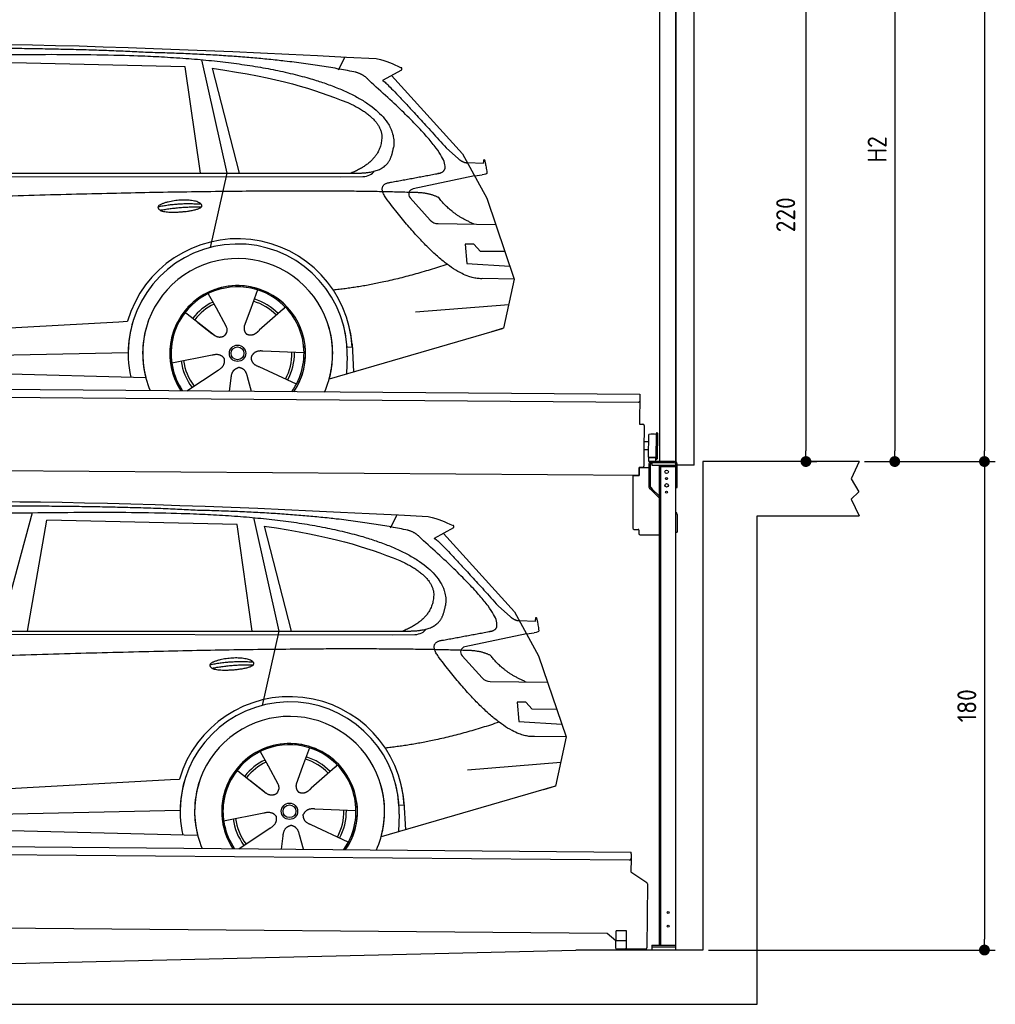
# Model space of a CAD drawing. Header units: millimetres. Extents: x -411 to 6777, y 0 to 6677.
# Tile 5 of 6: x 3183 to 6777, y 0 to 3628. Entities that reach past the tile are written whole.
import ezdxf

# ---------------------------------------------------------------- set-up
doc = ezdxf.new("R2010")
doc.units = ezdxf.units.MM
doc.layers.add('4', color=3, linetype='Continuous')
for name, color, linetype, lineweight in [('car', 10, 'Continuous', 25), ('Plattform', 7, 'Continuous', 25), ('Ständer vorne', 7, 'Continuous', 25), ('Tor', 200, 'Continuous', 25)]:
    doc.layers.add(name, color=color, linetype=linetype, lineweight=lineweight)
doc.styles.get("Standard").update_dxf_attribs({"font": 'ISOCP.SHX'})
doc.dimstyles.new('GEN-ISO', dxfattribs={"dimscale": 20, "dimtxt": 3.5, "dimasz": 2, "dimexe": 2, "dimexo": 1, "dimgap": 1.5, "dimtad": 1, "dimdec": 1, "dimlfac": 0.1, "dimdsep": 46, "dimtxsty": 'STANDARD', "dimblk": 'PUNKT', "dimcen": 2, "dimclrd": 256, "dimclre": 256, "dimclrt": 2, "dimadec": 0, "dimazin": 0, "dimtp": 0.1, "dimtm": 0.1, "dimtfac": 0.71, "dimtdec": 1, "dimtmove": 2, "dimatfit": 3, "dimldrblk": 'PUNKT', "dimfxl": 2, "dimtolj": 1, "dimarcsym": 0})

# ---------------------------------------------------------------- blocks, each defined once
blk = doc.blocks.new('PUNKT')
at = {"layer": '4', "color": 0, "linetype": 'ByBlock'}
blk.add_line((-0.5, 0), (-1, 0), dxfattribs=at)
at = {"layer": '4', "color": 0, "linetype": 'ByBlock', "const_width": 0.5}
blk.add_lwpolyline([(-0.25, 0, 1), (0.25, 0, 1)], format="xyb", close=True, dxfattribs=at)
blk = doc.blocks.new('*D83')
at = {"layer": '4', "lineweight": -2, "transparency": 16777216}
for p, q in [((5720, 5900), (6776.9, 5900)), ((6736.9, 5860), (6736.9, 2040)), ((6295.4, 2000), (6776.9, 2000))]:
    blk.add_line(p, q, dxfattribs=at)
at = {"layer": 'Defpoints', "color": 0, "transparency": 16777216}
for p in [(5700, 5900), (6275.4, 2000), (6736.9, 2000)]:
    blk.add_point(p, dxfattribs=at)
at = {"layer": '4', "lineweight": -2, "transparency": 16777216, "xscale": 40, "yscale": 40, "zscale": 40}
for p, rotation in [((6736.9, 5900), 90), ((6736.9, 2000), 270)]:
    blk.add_blockref('PUNKT', p, dxfattribs=dict(at, rotation=rotation))
at = {"layer": '4', "color": 2, "transparency": 16777216, "insert": (6671.9, 3950), "char_height": 70, "attachment_point": 5, "rotation": 90}
blk.add_mtext('390', dxfattribs=at)
blk = doc.blocks.new('*D84')
at = {"layer": '4', "lineweight": -2, "transparency": 16777216}
for p, q in [((6295.4, 2000), (6776.9, 2000)), ((6736.9, 1960), (6736.9, 240)), ((5720, 200), (6776.9, 200))]:
    blk.add_line(p, q, dxfattribs=at)
at = {"layer": 'Defpoints', "color": 0, "transparency": 16777216}
for p in [(6275.4, 2000), (5700, 200), (6736.9, 200)]:
    blk.add_point(p, dxfattribs=at)
at = {"layer": '4', "lineweight": -2, "transparency": 16777216, "xscale": 40, "yscale": 40, "zscale": 40}
for p, rotation in [((6736.9, 2000), 90), ((6736.9, 200), 270)]:
    blk.add_blockref('PUNKT', p, dxfattribs=dict(at, rotation=rotation))
at = {"layer": '4', "color": 2, "transparency": 16777216, "insert": (6671.9, 1100), "char_height": 70, "attachment_point": 5, "rotation": 90}
blk.add_mtext('180', dxfattribs=at)
blk = doc.blocks.new('*D85')
at = {"layer": '4', "lineweight": -2, "transparency": 16777216}
for p, q in [((5920, 4300), (6446.5, 4300)), ((6406.5, 4260), (6406.5, 2040)), ((6295.4, 2000), (6446.5, 2000))]:
    blk.add_line(p, q, dxfattribs=at)
at = {"layer": 'Defpoints', "color": 0, "transparency": 16777216}
for p in [(5900, 4300), (6275.4, 2000), (6406.5, 2000)]:
    blk.add_point(p, dxfattribs=at)
at = {"layer": '4', "lineweight": -2, "transparency": 16777216, "xscale": 40, "yscale": 40, "zscale": 40}
for p, rotation in [((6406.5, 4300), 90), ((6406.5, 2000), 270)]:
    blk.add_blockref('PUNKT', p, dxfattribs=dict(at, rotation=rotation))
at = {"layer": '4', "color": 2, "transparency": 16777216, "insert": (6341.5, 3150), "char_height": 70, "attachment_point": 5, "rotation": 90}
blk.add_mtext('H2', dxfattribs=at)
blk = doc.blocks.new('*D87')
at = {"layer": '4', "lineweight": -2, "transparency": 16777216}
for p, q in [((5457.5, 4200), (6119.3, 4200)), ((6079.3, 4160), (6079.3, 2040)), ((6099.3, 2000), (6119.3, 2000))]:
    blk.add_line(p, q, dxfattribs=at)
at = {"layer": 'Defpoints', "color": 0, "transparency": 16777216}
for p in [(5437.5, 4200), (6079.3, 2000), (6079.3, 2000)]:
    blk.add_point(p, dxfattribs=at)
at = {"layer": '4', "lineweight": -2, "transparency": 16777216, "xscale": 40, "yscale": 40, "zscale": 40}
for p, rotation in [((6079.3, 4200), 90), ((6079.3, 2000), 270)]:
    blk.add_blockref('PUNKT', p, dxfattribs=dict(at, rotation=rotation))
at = {"layer": '4', "color": 2, "transparency": 16777216, "insert": (6004.7, 2909.2), "char_height": 70, "attachment_point": 5, "rotation": 90}
blk.add_mtext('220', dxfattribs=at)
blk = doc.blocks.new('UG Plattfrom Gl550')
at = {"layer": 'Plattform'}
for p, q in [((498.3, 603.8), (5435.1, 560.7)), ((5429.8, 530.7), (503, 573.7)), ((5435, 554.7), (5434.9, 535.7)), ((5435, 554.7), (5435.1, 560.7)), ((5434.9, 535.7), (5434.5, 488.2)), ((5434.5, 488.2), (5492.9, 448.7)), ((5495.1, 444.5), (5493, 208.2)), ((5347, 261.5), (621.4, 302.7)), ((5378.7, 233.7), (5347, 261.5)), ((5379.7, 235.2), (5380.1, 271.2)), ((5418.1, 270.8), (5380.1, 271.2)), ((5417.7, 234.8), (5418.1, 270.8)), ((5378.5, 205.2), (5378.7, 235.2)), ((5378.7, 235.2), (5418.7, 234.8)), ((5418.5, 204.8), (5418.7, 234.8)), ((5378.5, 205.2), (5418.5, 204.8)), ((5488, 203.2), (5414.8, 203.9))]:
    blk.add_line(p, q, dxfattribs=at)
for centre, radius, start, end in [((5429.9, 535.7), 5, 269.5, 359.5), ((5490.1, 444.5), 5, 359.5, 55.9134), ((5425.8, 243.8), 12, 227.6897, 228.0904), ((5414.9, 208.9), 5, 232.6301, 269.5), ((5488, 208.2), 5, 269.5, 359.5)]:
    blk.add_arc(centre, radius, start, end, dxfattribs=at)
blk = doc.blocks.new('Palette EG Gl550')
at = {"layer": 'Plattform'}
for p, q in [((429.5, 2287), (5467.3, 2248)), ((5462.1, 2218), (434.2, 2257)), ((5467.3, 2248), (5466.5, 2138)), ((5466.5, 2138), (5478.5, 2137.9)), ((5483.4, 2132.8), (5482.7, 2042.8)), ((5527.5, 2010.5), (5528.3, 2104.5)), ((5532.3, 2104.5), (5531.5, 2010.5)), ((5501.1, 2072.8), (5484.1, 2073)), ((5499.6, 2015.6), (5500.2, 2099.8)), ((5482.7, 2042.8), (5482.3, 1982.9)), ((5499.8, 2042.7), (5482.7, 2042.8)), ((5525.9, 2015), (5500.9, 2015)), ((5500.9, 2000), (5500.9, 2015)), ((5512.9, 2015), (5500.9, 2015)), ((5500.9, 2000), (5500.9, 2015)), ((5500.9, 2000), (5525.9, 2000)), ((5525.9, 2000), (5500.9, 2000)), ((5525.9, 2000), (5525.9, 2015)), ((5525.9, 2000), (5525.9, 2015)), ((5465, 1948), (341.7, 1987.7)), ((5465.2, 1978), (5465, 1948)), ((5465.2, 1978), (5477.2, 1977.9)), ((5477.2, 1977.9), (5465.2, 1978))]:
    blk.add_line(p, q, dxfattribs=at)
for centre, radius, start, end in [((5462.1, 2223), 5, 268.5823, 358.5607), ((5478.4, 2132.9), 5, 359.556, 89.556), ((5530.3, 2104.5), 2, 359.3444, 179.3444), ((5500.6, 2099.8), 0.4, 91.7323, 179.3444), ((5511.7, 1773.6), 326.8, 87.1739, 91.9438), ((5527.8, 2100.4), 0.4, 266.9623, 359.3444), ((5500, 2015.6), 0.4, 179.3444, 266.9565), ((5519.7, 2899.4), 884.4, 268.7196, 270.4008), ((5491.8, 3103.4), 1088.9, 271.795, 271.861), ((5527.2, 2014.6), 0.4, 359.556, 91.938), ((5529.5, 2010.5), 2, 179.3444, 359.3444), ((5477.3, 1982.9), 5, 269.556, 359.556)]:
    blk.add_arc(centre, radius, start, end, dxfattribs=at)
blk = doc.blocks.new('Car_EG')
at = {"layer": 'car'}
for p, q in [((4357.9, 3443.3), (4382.1, 3490.6)), ((3792.6, 3454.8), (3091, 3471.1)), ((3848.5, 3062.4), (3792.6, 3454.8)), ((3852.9, 3480.7), (3945.7, 3062.4)), ((3892.2, 3449.7), (3991.7, 3062.5)), ((4589.4, 3442.6), (4519, 3404.1)), ((4552.4, 3422.3), (4814.1, 3134)), ((4754, 3155.6), (4799.2, 3115.4)), ((4814.1, 3134), (4903.3, 2971)), ((4831.7, 3101.8), (4891.9, 3099.2)), ((1721.3, 3052.4), (4364.6, 3049.2)), ((1768.3, 3061.3), (4420.2, 3062.7)), ((3945.7, 3062.4), (3884.9, 2788.8)), ((4364.6, 3049.2), (4447.5, 3049.9)), ((4858.7, 3052.5), (4631.9, 3004.6)), ((4858.7, 3052.5), (4886.4, 3056.3)), ((4621.2, 2971.6), (4695.5, 2889.8)), ((4903.3, 2971), (5004.9, 2672.4)), ((4724.6, 2876.6), (4936.3, 2873.9)), ((4856.4, 2800.6), (4823.7, 2800.9)), ((4823.7, 2800.9), (4829.9, 2729.3)), ((4879.9, 2774.5), (4856.4, 2800.6)), ((4970.4, 2773.7), (4879.9, 2774.5)), ((4829.9, 2729.3), (4988.9, 2719.3)), ((5004.9, 2672.4), (4888, 2673.9)), ((5004.9, 2672.4), (4965.3, 2490.8)), ((3877.2, 2618.5), (3906.3, 2566.1)), ((4059.5, 2632.3), (4034, 2563.6)), ((4641.2, 2551.4), (4984.6, 2579.2)), ((3789.4, 2552.8), (3900.1, 2465.1)), ((3905, 2568.5), (3906.3, 2566.1)), ((3906.3, 2566.1), (3942.9, 2499.9)), ((4034, 2563.6), (4010.1, 2499)), ((4153.3, 2561.2), (4065.7, 2483.8)), ((4161.1, 2569.6), (4153.3, 2561.2)), ((1677.7, 2413), (3547.7, 2515.1)), ((3547.7, 2515.1), (3580.2, 2516.9)), ((3839.5, 2512.9), (3890.8, 2472.3)), ((4960.7, 2489.5), (4322.9, 2303.9)), ((4965.3, 2490.8), (4921.5, 2478.1)), ((4407.3, 2433.3), (4412.9, 2330.1)), ((1697, 2360.9), (3582.9, 2402.3)), ((4230.4, 2400.4), (4079.2, 2406.8)), ((4407.9, 2421.2), (4388.7, 2420.2)), ((1598.6, 2363.5), (3647.1, 2310.1)), ((3743, 2363.7), (3891.6, 2392.7)), ((4389.1, 2387.7), (4387.4, 2322.7)), ((3799.2, 2260.6), (3914.4, 2337.1)), ((4202.2, 2284.5), (4064.9, 2348.5)), ((3956.3, 2259.2), (3962.2, 2307.6)), ((4037, 2258.5), (4022.1, 2312.1))]:
    blk.add_line(p, q, dxfattribs=at)
for radius in [30.1, 23.6]:
    blk.add_circle((3985.4, 2398.7), radius, dxfattribs=at)
for centre, radius, start, end in [((4636, 2985.1), 20, 101.911, 222.2225), ((4725.1, 2916.6), 40, 222.2225, 269.2614), ((3985.9, 2398.2), 422.7, 3.1257, 163.6879), ((3985.9, 2398.2), 403.4, 3.1257, 179.4216), ((3985.9, 2398.2), 350, 344.3697, 194.5808), ((3985.9, 2398.2), 250, 325.66, 212.9259), ((3985.9, 2398.2), 250, 325.66, 212.9259), ((3985.4, 2398.7), 245, 41.4393, 188.2101), ((3985.9, 2398.2), 250, 40.5532, 137.1602), ((3985.4, 2398.7), 209.6, 115.7372, 141.8665), ((3985.4, 2398.7), 200.6, 115.5904, 141.8784), ((3985.4, 2398.7), 200.6, 44.5019, 73.0215), ((3985.4, 2398.7), 209.6, 44.3713, 72.8747), ((3985.4, 2398.7), 245, 0.4019, 44.2101), ((3985.9, 2398.2), 422.7, 163.4862, 163.6879), ((3985.9, 2398.2), 403.4, 162.7346, 179.4216), ((3985.9, 2398.2), 350, 160.1996, 194.5808), ((3985.9, 2398.2), 250, 152.2768, 213.34), ((3985.4, 2398.7), 245, 151.8272, 188.2101), ((3985.9, 2398.2), 350, 344.3697, 17.4023), ((3985.9, 2398.2), 403.4, 3.1257, 14.8673), ((3985.9, 2398.2), 422.7, 3.1257, 14.1157), ((3985.9, 2398.2), 403.4, 172.558, 192.5899), ((3985.9, 2398.2), 350, 171.6006, 202.9387), ((3985.9, 2398.2), 250, 168.6947, 213.34), ((3985.4, 2398.7), 245, 168.6088, 214.2758), ((3985.4, 2398.7), 245, 324.7242, 8.993), ((3985.9, 2398.2), 250, 325.66, 8.9072), ((3985.9, 2398.2), 350, 336.0613, 6.0012), ((3985.9, 2398.2), 403.4, 358.5068, 5.0439), ((3985.4, 2398.7), 200.6, 331.5904, 1.0215), ((3985.4, 2398.7), 209.6, 331.7372, 0.8747), ((3985.9, 2398.2), 422.7, 3.1257, 3.2156), ((3985.4, 2398.7), 209.6, 187.7372, 216.8747), ((3985.4, 2398.7), 200.6, 187.5904, 217.0215)]:
    blk.add_arc(centre, radius, start, end, dxfattribs=at)
for points, degree in [([(2151.2, 3499.7), (2438.8, 3561.3), (3323.8, 3548), (4495.8, 3484.7)], 3), ([(3646, 3507.4), (3297.8, 3526.8), (2681.9, 3522.1)], 2), ([(4420.9, 3434.4), (4120.4, 3497), (3646, 3507.4)], 2), ([(4495.8, 3484.7), (4542.5, 3475.3), (4551.4, 3467), (4588.7, 3451.2)], 3), ([(3892.2, 3449.7), (4146.3, 3410.8), (4259.5, 3375.1), (4392.3, 3322.4)], 3), ([(4589.4, 3442.6), (4591.1, 3444.2), (4591.8, 3447.3), (4591.2, 3450.1), (4588.7, 3451.2)], 4), ([(4470.3, 3403.5), (4452.4, 3425.4), (4420.9, 3434.4)], 2), ([(4732.1, 3063.2), (4821.6, 3091.2), (4470.3, 3403.5)], 2), ([(4519, 3404.1), (4526.8, 3408.3), (4754, 3155.6)], 2), ([(4392.3, 3322.4), (4506.4, 3270.4), (4516.5, 3205.2)], 2), ([(4516.5, 3205.2), (4521.3, 3110.7), (4403.6, 3062.7)], 2), ([(4420.2, 3062.7), (4470.3, 3062.7), (4543.3, 3067.4), (4551.5, 3114.2), (4560.1, 3157.3)], 4), ([(4799.2, 3115.4), (4807.5, 3108.1), (4820.7, 3100.3), (4829.8, 3100.3), (4831.7, 3101.8)], 4), ([(4891.9, 3099.2), (4893.5, 3138.1), (4904.1, 3063.8)], 2), ([(4447.5, 3049.9), (4466.8, 3050.5), (4481.6, 3059.5), (4488.9, 3069.7)], 3), ([(4519, 3082.3), (4519.1, 3082.4), (4519.1, 3082.4), (4519.2, 3082.4)], 3), ([(4904.1, 3063.8), (4904.4, 3060.1), (4898.8, 3058.4), (4886.4, 3056.3)], 3), ([(4537, 2964.2), (4493.2, 3022.9), (4553.2, 3029.5)], 2), ([(4638.8, 2991), (3762.4, 3019.4), (1329.3, 2907.2)], 2), ([(4726.5, 2972.6), (4689.3, 2991), (4638.8, 2991)], 2), ([(3692.9, 2938.9), (3768.5, 2955.1), (3851.9, 2948.6)], 2), ([(4888, 2673.9), (4762.3, 2666.8), (4537, 2964.2)], 2), ([(4857.1, 2874.9), (4771.7, 2910.8), (4726.5, 2972.6)], 2), ([(3700, 2926), (3774.1, 2939.9), (3852, 2938.5)], 2), ([(4756.6, 2726.5), (4531.2, 2651.1), (4338.2, 2631.7)], 2), ([(3891, 2472.3), (3914.3, 2450.4), (3937.6, 2463.8)], 2), ([(3891.6, 2392.7), (3922.3, 2401.4), (3936.9, 2378.8)], 2), ([(4079.2, 2406.8), (4047.4, 2410.8), (4036.4, 2386.3)], 2), ([(3914.4, 2337.1), (3942.4, 2352.5), (3936.9, 2378.8)], 2), ([(4064.9, 2348.5), (4034.9, 2359.5), (4036.4, 2386.3)], 2), ([(3962.2, 2307.6), (3963.4, 2339.5), (3989.4, 2346.4)], 2), ([(4022.1, 2312.1), (4016.1, 2343.5), (3989.4, 2346.4)], 2)]:
    blk.add_open_spline(points, degree=degree, dxfattribs=at)
for points, degree, knots in [([(2320.7, 3486), (2347.3, 3488), (2486.7, 3489.9), (3508.2, 3510), (4128.4, 3503.6), (4583.8, 3331), (4560.1, 3157.3)], 4, [0.0821318, 0.0821318, 0.0821318, 0.0821318, 0.0821318, 0.258851, 0.508851, 1, 1, 1, 1, 1]), ([(4553.2, 3029.5), (4720.1, 3060.6), (4722.9, 3061.2), (4731.3, 3063), (4732.1, 3063.2)], 1, [0.1611508, 0.1611508, 1, 1.0196119, 1.078724, 1.0847856, 1.0847856]), ([(3700, 2926), (3676.6, 2942.6), (3722.1, 2957.9), (3805, 2977.3), (3897.6, 2943.4), (3835.4, 2920.2), (3726.3, 2914), (3704.9, 2923), (3700, 2926)], 5, [0, 0, 0, 0, 0, 0, 0.300106, 0.500106, 0.700106, 1, 1, 1, 1, 1, 1]), ([(3942.9, 2499.9), (3944.5, 2495.8), (3945.5, 2491.8), (3945.8, 2487.9), (3946.5, 2479.3), (3943.7, 2471.3), (3937.6, 2463.8)], 3, [0.2167758, 0.2167758, 0.2167758, 0.2167758, 0.4600873, 0.4600873, 0.4600873, 1, 1, 1, 1]), ([(4010.1, 2499), (4009.5, 2495.8), (4009.3, 2492.8), (4009.3, 2489.9), (4009.7, 2487.1), (4010.4, 2481.3), (4012.5, 2476), (4016, 2471.4), (4020.9, 2468.4)], 4, [0.3191838, 0.3191838, 0.3191838, 0.3191838, 0.3191838, 0.5438253, 0.5438253, 0.5438253, 0.5438253, 1, 1, 1, 1, 1]), ([(4065.7, 2483.8), (4065.7, 2483.8), (4065.7, 2483.8), (4065.7, 2483.8), (4065.7, 2483.8), (4056.6, 2474.1), (4045.9, 2464.2), (4031.6, 2461.8), (4020.9, 2468.4)], 4, [-0.000003, -0.000003, -0.000003, -0.000003, -0.000003, 0, 0, 0, 0, 1, 1, 1, 1, 1])]:
    blk.add_open_spline(points, degree=degree, knots=knots, dxfattribs=at)
blk = doc.blocks.new('Car_147')
at = {"layer": 'car'}
for p, q in [((3229.2, 1811.5), (3109.9, 1374.6)), ((3211.6, 1374.7), (3282.4, 1783.8)), ((3983.9, 1767.5), (3282.4, 1783.8)), ((4044.3, 1793.4), (4137.1, 1375.1)), ((4549.3, 1756), (4573.5, 1803.3)), ((4039.9, 1375.1), (3983.9, 1767.5)), ((4083.5, 1762.4), (4183.1, 1375.2)), ((4780.8, 1755.3), (4710.3, 1716.8)), ((4743.8, 1735), (5005.5, 1446.7)), ((4945.4, 1468.3), (4990.6, 1428.1)), ((5005.5, 1446.7), (5094.6, 1283.7)), ((5023.1, 1414.5), (5083.3, 1411.9)), ((1912.6, 1365.1), (4556, 1361.9)), ((1959.6, 1374), (4611.6, 1375.4)), ((4137.1, 1375.1), (4076.2, 1101.5)), ((4556, 1361.9), (4638.8, 1362.6)), ((5050.1, 1365.2), (4823.2, 1317.3)), ((5050.1, 1365.2), (5077.8, 1369)), ((4812.5, 1284.3), (4886.8, 1202.4)), ((5094.6, 1283.7), (5196.3, 985.1)), ((4915.9, 1189.3), (5127.7, 1186.6)), ((5047.7, 1113.3), (5015.1, 1113.6)), ((5015.1, 1113.6), (5021.3, 1042)), ((5071.3, 1087.2), (5047.7, 1113.3)), ((5161.8, 1086.4), (5071.3, 1087.2)), ((5021.3, 1042), (5180.3, 1032)), ((5196.3, 985.1), (5079.4, 986.6)), ((5196.3, 985.1), (5156.7, 803.5)), ((4250.9, 945), (4225.3, 876.3)), ((4068.6, 931.2), (4097.7, 878.8)), ((4096.4, 881.2), (4097.7, 878.8)), ((4097.7, 878.8), (4134.2, 812.6)), ((4225.3, 876.3), (4201.5, 811.7)), ((4344.6, 873.9), (4257.1, 796.5)), ((4352.4, 882.3), (4344.6, 873.9)), ((4832.5, 864.1), (5175.9, 891.9)), ((3980.8, 865.5), (4091.4, 777.8)), ((1869, 725.7), (3739, 827.8)), ((3739, 827.8), (3771.5, 829.6)), ((4030.9, 825.6), (4082.1, 785)), ((5152, 802.2), (4514.3, 616.6)), ((5156.7, 803.5), (5112.9, 790.8)), ((4599.3, 733.9), (4580, 732.9)), ((4598.6, 746), (4604.3, 642.8)), ((1888.4, 673.6), (3774.2, 715)), ((3934.3, 676.4), (4082.9, 705.4)), ((4421.8, 713.1), (4270.5, 719.5)), ((4580.5, 700.4), (4578.8, 635.4)), ((1789.9, 676.2), (3838.5, 622.8)), ((4393.5, 597.2), (4256.3, 661.2)), ((3990.6, 573.3), (4105.7, 649.8)), ((4147.6, 571.9), (4153.6, 620.3)), ((4228.4, 571.2), (4213.4, 624.8))]:
    blk.add_line(p, q, dxfattribs=at)
for radius in [30.1, 23.6]:
    blk.add_circle((4176.8, 711.4), radius, dxfattribs=at)
for centre, radius, start, end in [((4827.3, 1297.8), 20, 101.911, 222.2225), ((4916.5, 1229.3), 40, 222.2225, 269.2614), ((4177.2, 710.9), 422.7, 3.1257, 163.6879), ((4177.2, 710.9), 403.4, 3.1257, 179.4216), ((4177.2, 710.9), 350, 344.3697, 194.5808), ((4177.2, 710.9), 250, 325.66, 212.9259), ((4177.2, 710.9), 250, 325.66, 212.9259), ((4176.8, 711.4), 245, 41.4393, 188.2101), ((4177.2, 710.9), 250, 40.5532, 137.1602), ((4176.8, 711.4), 209.6, 44.3713, 72.8747), ((4176.8, 711.4), 209.6, 115.7372, 141.8665), ((4176.8, 711.4), 200.6, 115.5904, 141.8784), ((4176.8, 711.4), 200.6, 44.5019, 73.0215), ((4176.8, 711.4), 245, 0.4019, 44.2101), ((4177.2, 710.9), 422.7, 163.4862, 163.6879), ((4177.2, 710.9), 403.4, 162.7346, 179.4216), ((4177.2, 710.9), 350, 160.1996, 194.5808), ((4177.2, 710.9), 250, 152.2768, 213.34), ((4176.8, 711.4), 245, 151.8272, 188.2101), ((4177.2, 710.9), 350, 344.3697, 17.4023), ((4177.2, 710.9), 403.4, 3.1257, 14.8673), ((4177.2, 710.9), 422.7, 3.1257, 14.1157), ((4177.2, 710.9), 403.4, 172.558, 192.5899), ((4177.2, 710.9), 350, 171.6006, 202.9387), ((4177.2, 710.9), 250, 168.6947, 213.34), ((4176.8, 711.4), 245, 168.6088, 214.2758), ((4176.8, 711.4), 245, 324.7242, 8.993), ((4177.2, 710.9), 250, 325.66, 8.9072), ((4177.2, 710.9), 350, 336.0613, 6.0012), ((4177.2, 710.9), 403.4, 358.5068, 5.0439), ((4177.2, 710.9), 422.7, 3.1257, 3.2156), ((4176.8, 711.4), 200.6, 331.5904, 1.0215), ((4176.8, 711.4), 209.6, 331.7372, 0.8747), ((4176.8, 711.4), 209.6, 187.7372, 216.8747), ((4176.8, 711.4), 200.6, 187.5904, 217.0215)]:
    blk.add_arc(centre, radius, start, end, dxfattribs=at)
for points, degree in [([(2342.5, 1812.4), (2630.1, 1874), (3515.1, 1860.7), (4687.1, 1797.4)], 3), ([(3837.4, 1820.1), (3489.2, 1839.5), (2873.2, 1834.8)], 2), ([(4612.3, 1747.1), (4311.7, 1809.7), (3837.4, 1820.1)], 2), ([(4687.1, 1797.4), (4733.9, 1788), (4742.7, 1779.7), (4780.1, 1763.9)], 3), ([(4083.5, 1762.4), (4337.6, 1723.5), (4450.8, 1687.8), (4583.6, 1635.1)], 3), ([(4661.7, 1716.2), (4643.8, 1738.1), (4612.3, 1747.1)], 2), ([(4780.8, 1755.3), (4782.4, 1756.9), (4783.1, 1760), (4782.6, 1762.8), (4780.1, 1763.9)], 4), ([(4923.5, 1375.9), (5012.9, 1403.9), (4661.7, 1716.2)], 2), ([(4710.3, 1716.8), (4718.2, 1721), (4945.4, 1468.3)], 2), ([(4583.6, 1635.1), (4697.7, 1583.1), (4707.9, 1517.9)], 2), ([(4707.9, 1517.9), (4712.6, 1423.4), (4594.9, 1375.4)], 2), ([(4611.6, 1375.4), (4661.6, 1375.4), (4734.7, 1380.1), (4742.8, 1426.9), (4751.5, 1470)], 4), ([(4990.6, 1428.1), (4998.8, 1420.7), (5012.1, 1413), (5021.2, 1413), (5023.1, 1414.5)], 4), ([(5083.3, 1411.9), (5084.8, 1450.8), (5095.5, 1376.5)], 2), ([(4638.8, 1362.6), (4658.1, 1363.2), (4672.9, 1372.2), (4680.2, 1382.4)], 3), ([(4710.3, 1395), (4710.4, 1395.1), (4710.5, 1395.1), (4710.6, 1395.1)], 3), ([(5095.5, 1376.5), (5095.7, 1372.8), (5090.2, 1371.1), (5077.8, 1368.9)], 3), ([(4830.2, 1303.7), (3953.8, 1332.1), (1520.6, 1219.9)], 2), ([(4728.4, 1276.9), (4684.6, 1335.6), (4744.6, 1342.2)], 2), ([(5079.4, 986.6), (4953.6, 979.5), (4728.4, 1276.9)], 2), ([(4917.9, 1285.3), (4880.6, 1303.7), (4830.2, 1303.7)], 2), ([(5048.4, 1187.6), (4963.1, 1223.5), (4917.9, 1285.3)], 2), ([(3884.3, 1251.6), (3959.8, 1267.8), (4043.3, 1261.3)], 2), ([(3891.3, 1238.7), (3965.5, 1252.6), (4043.4, 1251.2)], 2), ([(4947.9, 1039.2), (4722.5, 963.8), (4529.6, 944.4)], 2), ([(4082.4, 785), (4105.7, 763.1), (4129, 776.5)], 2), ([(4082.9, 705.4), (4113.7, 714.1), (4128.3, 691.5)], 2), ([(4105.7, 649.8), (4133.7, 665.2), (4128.3, 691.5)], 2), ([(4256.3, 661.2), (4226.3, 672.2), (4227.8, 699)], 2), ([(4270.5, 719.5), (4238.8, 723.5), (4227.8, 699)], 2), ([(4153.6, 620.3), (4154.8, 652.2), (4180.7, 659.1)], 2), ([(4213.4, 624.8), (4207.4, 656.2), (4180.7, 659.1)], 2)]:
    blk.add_open_spline(points, degree=degree, dxfattribs=at)
for points, degree, knots in [([(2512.1, 1798.7), (2538.6, 1800.7), (2678.1, 1802.6), (3699.5, 1822.7), (4319.8, 1816.3), (4775.2, 1643.7), (4751.5, 1470)], 4, [0.0821318, 0.0821318, 0.0821318, 0.0821318, 0.0821318, 0.258851, 0.508851, 1, 1, 1, 1, 1]), ([(4744.6, 1342.2), (4911.5, 1373.3), (4914.3, 1373.9), (4922.6, 1375.7), (4923.5, 1375.9)], 1, [0.1611508, 0.1611508, 1, 1.0196119, 1.078724, 1.0847856, 1.0847856]), ([(3891.3, 1238.7), (3867.9, 1255.3), (3913.5, 1270.6), (3996.3, 1290), (4089, 1256.1), (4026.8, 1232.9), (3917.6, 1226.7), (3896.2, 1235.7), (3891.3, 1238.7)], 5, [0, 0, 0, 0, 0, 0, 0.300106, 0.500106, 0.700106, 1, 1, 1, 1, 1, 1]), ([(4134.2, 812.6), (4135.9, 808.5), (4136.9, 804.5), (4137.2, 800.6), (4137.8, 792), (4135.1, 784), (4129, 776.5)], 3, [0.2167758, 0.2167758, 0.2167758, 0.2167758, 0.4600873, 0.4600873, 0.4600873, 1, 1, 1, 1]), ([(4201.5, 811.7), (4200.9, 808.5), (4200.6, 805.5), (4200.7, 802.6), (4201, 799.8), (4201.8, 794), (4203.8, 788.7), (4207.4, 784.1), (4212.3, 781.1)], 4, [0.3191838, 0.3191838, 0.3191838, 0.3191838, 0.3191838, 0.5438253, 0.5438253, 0.5438253, 0.5438253, 1, 1, 1, 1, 1]), ([(4257.1, 796.5), (4257.1, 796.5), (4257.1, 796.5), (4257.1, 796.5), (4257.1, 796.5), (4248, 786.8), (4237.3, 776.9), (4223, 774.5), (4212.3, 781.1)], 4, [-0.000003, -0.000003, -0.000003, -0.000003, -0.000003, 0, 0, 0, 0, 1, 1, 1, 1, 1])]:
    blk.add_open_spline(points, degree=degree, knots=knots, dxfattribs=at)
blk = doc.blocks.new('Ständer_vorne_180')
at = {"layer": 'Ständer vorne'}
for p, q in [((5595, 2000), (5511, 2000)), ((5465, 1948), (5465.2, 1978)), ((5465.2, 1978), (5501, 1977.7)), ((5501, 1990), (5501, 1907.2)), ((5506.1, 1907.2), (5506.1, 1990)), ((5511, 1995), (5511, 1987)), ((5511, 1987), (5600, 1987)), ((5595.1, 1995), (5511.1, 1995)), ((5540, 218), (5540, 1987)), ((5540, 1982), (5600, 1982)), ((5545, 218), (5545, 1982)), ((5600, 200), (5600, 1990)), ((5605, 1904), (5605, 1990)), ((5441, 1948.2), (5441, 1755)), ((5441, 1948.2), (5465, 1948)), ((5510.3, 1893.9), (5504.1, 1900)), ((5507.6, 1903.7), (5512.7, 1898.6)), ((5510.3, 1893.9), (5539.8, 1865)), ((5512.7, 1898.6), (5540, 1871.8)), ((5600, 1904), (5605, 1904)), ((5600, 1814), (5602, 1812.1)), ((5605, 1804.9), (5605, 1740)), ((5446, 1750), (5461.5, 1750)), ((5464, 1747.5), (5464, 1735)), ((5469, 1730), (5540, 1730)), ((5600, 1740), (5605, 1740)), ((5511, 218), (5600, 218)), ((5511, 218), (5511, 200)), ((5600, 210), (5511, 210)), ((5600, 200), (5511, 200))]:
    blk.add_line(p, q, dxfattribs=at)
for centre, radius in [((5566, 1962), 6.5), ((5566, 1937), 3.7), ((5566, 1912), 6.5), ((5566, 1887), 3.7), ((5571.4, 338), 3.7), ((5571.4, 288), 3.7)]:
    blk.add_circle(centre, radius, dxfattribs=at)
for centre, radius, start, end in [((5511.1, 1989.9), 10.1, 90.1445, 179.6512), ((5595, 1990), 10, 0, 90), ((5511.1, 1990), 5, 90, 180), ((5595, 1990), 5, 0, 90), ((5511.1, 1907.2), 10.1, 180, 225.5525), ((5511.1, 1907.2), 5, 179.6711, 225.5525), ((5595, 1804.9), 10, 0, 45.8814), ((5446, 1755), 5, 180, 270), ((5461.5, 1747.5), 2.5, 0, 90), ((5469, 1735), 5, 180, 270)]:
    blk.add_arc(centre, radius, start, end, dxfattribs=at)
blk = doc.blocks.new('Ständer vorne ab 340')
at = {"layer": 'Ständer vorne'}
for p, q in [((5240, 5132), (5240, 4832)), ((5490, 5132), (5240, 5132)), ((5490, 5112), (5490, 5132)), ((5540, 5112), (5490, 5112)), ((5540, 4882), (5540, 5112)), ((5540.2, 5012), (5539.8, 5012)), ((5540, 5012), (5540, 2000)), ((5600, 5012), (5540, 5012)), ((5600, 1998.7), (5600, 5012)), ((5490, 4832), (5490, 4882)), ((5490, 4882), (5540, 4882)), ((5240, 4832), (5490, 4832)), ((5540, 4727.4), (5540, 4728.4)), ((5511.2, 1995), (5511.2, 1987)), ((5595.1, 1995), (5511.2, 1995)), ((5511.2, 1987), (5600, 1987)), ((5600, 1987), (5600, 1990))]:
    blk.add_line(p, q, dxfattribs=at)
blk = doc.blocks.new('Tor ab 370 Gebäude')
at = {"layer": 'Tor'}
for p, q in [((5465.6, 5364.5), (5465.6, 5663)), ((5465.6, 5663), (5668, 5663)), ((5668, 1987), (5668, 5663)), ((5557, 5364.5), (5465.6, 5364.5)), ((5557, 5364.5), (5557, 5063)), ((5562, 5057.1), (5600, 5057)), ((5600, 4892), (5600, 5057)), ((5600, 4892), (5590, 4892)), ((5600, 4892), (5600, 1987)), ((5600, 1987), (5600, 4892)), ((5668, 1987), (5600, 1987))]:
    blk.add_line(p, q, dxfattribs=at)
blk.add_arc((5563, 5063), 6, 180, 260.4059, dxfattribs=at)
blk = doc.blocks.new('Gebäude_390_GT180')
for p, q in [((6275.4, 2000), (5700, 2000)), ((5700, 2000), (5700, 200)), ((6275.4, 2000), (6246.4, 1935.9)), ((6246.4, 1935.9), (6274.3, 1888)), ((6274.3, 1888), (6246.4, 1861)), ((6246.4, 1861), (6275.4, 1800)), ((5900, 0), (5900, 1800)), ((5900, 1800), (6275.4, 1800)), ((3000, 146.1), (5231.6, 200)), ((5700, 200), (5231.6, 200)), ((0, 0), (5900, 0))]:
    blk.add_line(p, q)

msp = doc.modelspace()

# ---------------------------------------------------------------- block references
for name in ['Gebäude_390_GT180', 'Car_EG', 'Palette EG Gl550', 'Ständer_vorne_180', 'Car_147', 'UG Plattfrom Gl550']:
    msp.add_blockref(name, (0, 0))
at = {"layer": 'Ständer vorne'}
msp.add_blockref('Ständer vorne ab 340', (0, 0), dxfattribs=at)
at = {"layer": 'Tor', "linetype": 'ByBlock'}
msp.add_blockref('Tor ab 370 Gebäude', (0, 0), dxfattribs=at)

# ---------------------------------------------------------------- dimensions: what is measured, and where the dimension line sits
at = {"layer": '4'}
for base, p1, p2, override, picture, middle in [((6736.86, 2000), (5700, 5900), (6275.45, 2000), {"dimdec": 0, "dimtdec": 3, "dimtolj": 0}, '*D83', (6671.86, 3950)), ((6736.86, 200), (6275.45, 2000), (5700, 200), {"dimtdec": 3, "dimtolj": 0}, '*D84', (6671.86, 1100))]:
    dim = msp.add_linear_dim(base=base, p1=p1, p2=p2, angle=90, dimstyle='GEN-ISO', override=override, dxfattribs=at)
    dim.commit()
    dim.dimension.update_dxf_attribs({"geometry": picture, "text_midpoint": middle})
dim = msp.add_linear_dim(base=(6406.55, 2000), p1=(5900, 4300), p2=(6275.45, 2000), angle=90, text='H2', dimstyle='GEN-ISO', override={"dimdec": 0, "dimtdec": 3, "dimtolj": 0}, dxfattribs=at)
dim.commit()
dim.dimension.update_dxf_attribs({"geometry": '*D85', "text_midpoint": (6341.54, 3150)})
dim = msp.add_linear_dim(base=(6079.31, 2000), p1=(5437.5, 4199.97), p2=(6079.31, 2000), angle=90, dimstyle='GEN-ISO', override={"dimtdec": 3, "dimtolj": 0}, dxfattribs=at)
dim.commit()
dim.dimension.update_dxf_attribs({"geometry": '*D87', "text_midpoint": (6004.71, 2909.23), "dimtype": 160})

doc.saveas('drawing.dxf')
